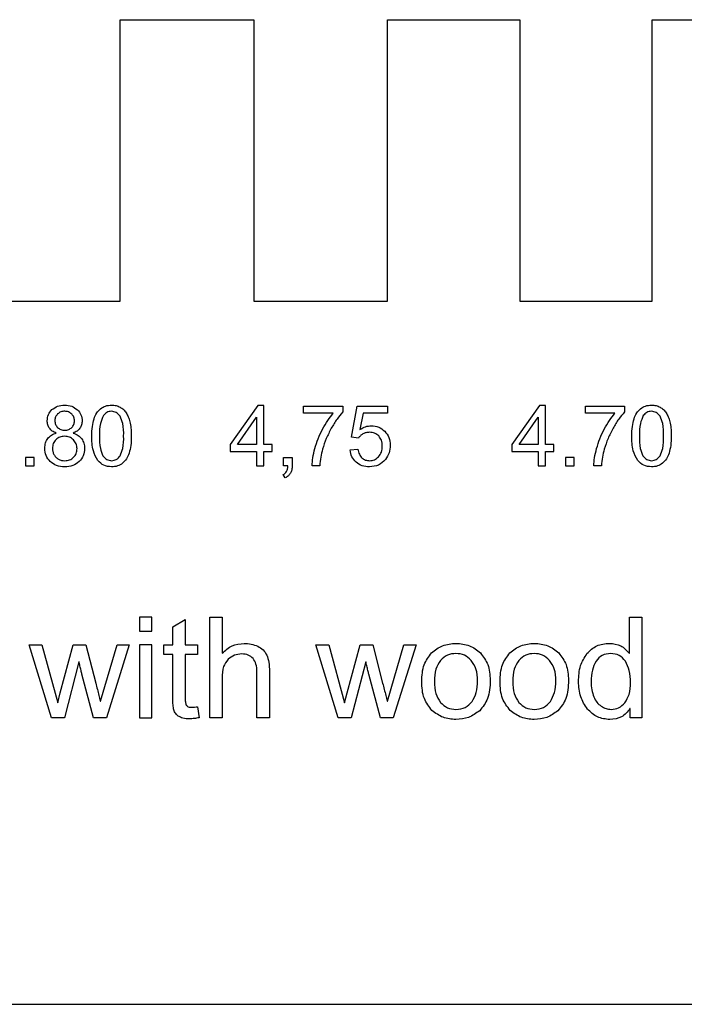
# Model space of a CAD drawing. Header units: millimetres. Extents: x -50.1 to 43.6, y -10 to 25.
# Tile 3 of 4: x -2.7 to 20.9, y -10 to 25. Entities that reach past the tile are written whole.
import ezdxf

# ---------------------------------------------------------------- set-up
doc = ezdxf.new("R2010")
doc.units = ezdxf.units.MM
doc.layers.get('0').update_dxf_attribs({"linetype": 'CONTINUOUS'})

msp = doc.modelspace()

# ---------------------------------------------------------------- linework, layer by layer
for p, q in [((0.868, 15), (0.868, 25)), ((0.868, 25), (5.618, 25)), ((5.618, 25), (5.618, 15)), ((10.368, 15), (10.368, 25)), ((10.368, 25), (15.068, 25)), ((15.068, 25), (15.068, 15)), ((19.768, 15), (19.768, 25)), ((19.768, 25), (24.418, 25)), ((-3.932, 15), (0.868, 15)), ((5.618, 15), (10.368, 15)), ((15.068, 15), (19.768, 15)), ((7.39, 11.008), (7.39, 11.261)), ((7.39, 11.261), (8.781, 11.261)), ((8.781, 11.261), (8.781, 11.056)), ((9.088, 10.157), (9.296, 11.26)), ((9.296, 11.26), (10.364, 11.26)), ((10.364, 11.26), (10.364, 11.008)), ((17.397, 11.008), (17.397, 11.261)), ((17.397, 11.261), (18.787, 11.261)), ((18.787, 11.261), (18.787, 11.056)), ((8.442, 11.008), (7.39, 11.008)), ((9.507, 11.008), (9.391, 10.431)), ((10.364, 11.008), (9.507, 11.008)), ((18.449, 11.008), (17.397, 11.008)), ((9.336, 10.125), (9.088, 10.157)), ((9.041, 9.704), (9.318, 9.728)), ((6.681, 9.142), (6.681, 9.442)), ((6.681, 9.442), (6.982, 9.442)), ((6.831, 9.142), (6.681, 9.142)), ((6.982, 9.442), (6.982, 9.142)), ((7.962, 9.142), (7.691, 9.142)), ((17.968, 9.142), (17.697, 9.142)), ((6.737, 8.717), (6.664, 8.83)), ((2.74, 3.417), (3.179, 3.683)), ((3.179, 3.683), (3.179, 2.773)), ((4.058, 0.182), (4.058, 3.761)), ((4.058, 3.761), (4.497, 3.761)), ((4.497, 3.761), (4.497, 2.477)), ((18.963, 2.477), (18.963, 3.761)), ((18.963, 3.761), (19.402, 3.761)), ((19.402, 3.761), (19.402, 0.182)), ((2.74, 2.773), (2.74, 3.417)), ((-1.567, 0.182), (-2.363, 2.773)), ((-2.363, 2.773), (-1.906, 2.773)), ((-1.906, 2.773), (-1.343, 0.722)), ((-1.255, 1.071), (-0.793, 2.773)), ((-0.793, 2.773), (-0.342, 2.773)), ((-0.342, 2.773), (0.008, 1.415)), ((0.178, 0.778), (0.767, 2.773)), ((1.197, 2.773), (0.384, 0.182)), ((0.767, 2.773), (1.197, 2.773)), ((2.42, 2.433), (2.42, 2.773)), ((2.42, 2.773), (2.74, 2.773)), ((3.179, 2.773), (3.618, 2.773)), ((3.618, 2.773), (3.618, 2.433)), ((8.621, 0.182), (7.825, 2.773)), ((7.825, 2.773), (8.281, 2.773)), ((8.281, 2.773), (8.845, 0.722)), ((8.933, 1.071), (9.395, 2.773)), ((9.395, 2.773), (9.846, 2.773)), ((9.846, 2.773), (10.196, 1.415)), ((10.366, 0.778), (10.955, 2.773)), ((11.385, 2.773), (10.572, 0.182)), ((10.955, 2.773), (11.385, 2.773)), ((18.953, 2.477), (18.963, 2.477)), ((-0.593, 2.177), (-1.108, 0.182)), ((-0.583, 2.177), (-0.593, 2.177)), ((2.74, 2.433), (2.42, 2.433)), ((2.74, 0.942), (2.74, 2.433)), ((3.618, 2.433), (3.179, 2.433)), ((3.179, 2.433), (3.179, 0.917)), ((9.595, 2.177), (9.08, 0.182)), ((9.605, 2.177), (9.595, 2.177)), ((5.733, 0.182), (5.733, 1.818)), ((6.175, 1.823), (6.175, 0.182)), ((-0.073, 0.182), (-0.483, 1.738)), ((4.497, 1.598), (4.497, 0.182)), ((10.115, 0.182), (9.705, 1.738)), ((-1.343, 0.722), (-1.255, 1.071)), ((8.845, 0.722), (8.933, 1.071)), ((0.169, 0.778), (0.178, 0.778)), ((10.357, 0.778), (10.366, 0.778)), ((3.618, 0.578), (3.679, 0.187)), ((18.992, 0.512), (18.982, 0.512)), ((18.992, 0.182), (18.992, 0.512)), ((-1.108, 0.182), (-1.567, 0.182)), ((0.384, 0.182), (-0.073, 0.182)), ((4.497, 0.182), (4.058, 0.182)), ((6.175, 0.182), (5.733, 0.182)), ((9.08, 0.182), (8.621, 0.182)), ((10.572, 0.182), (10.115, 0.182)), ((19.402, 0.182), (18.992, 0.182)), ((-50, -10), (43.604, -10)), ((-50, -10), (43.604, -10))]:
    msp.add_line(p, q)
for points in [[(5.716, 9.656), (5.716, 9.142), (5.98, 9.142), (5.98, 9.656), (6.27, 9.656), (6.27, 9.898), (5.98, 9.898), (5.98, 11.289), (5.764, 11.289), (4.784, 9.898), (4.784, 9.656)], [(15.722, 9.656), (15.722, 9.142), (15.986, 9.142), (15.986, 9.656), (16.276, 9.656), (16.276, 9.898), (15.986, 9.898), (15.986, 11.289), (15.771, 11.289), (14.791, 9.898), (14.791, 9.656)], [(5.716, 10.866), (5.716, 9.898), (5.044, 9.898)], [(15.722, 10.866), (15.722, 9.898), (15.05, 9.898)], [(-2.486, 9.442), (-2.486, 9.142), (-2.185, 9.142), (-2.185, 9.442)], [(16.694, 9.442), (16.694, 9.142), (16.994, 9.142), (16.994, 9.442)], [(1.558, 3.263), (1.997, 3.263), (1.997, 3.761), (1.558, 3.761)], [(1.558, 0.182), (1.997, 0.182), (1.997, 2.773), (1.558, 2.773)]]:
    msp.add_lwpolyline(points, close=True)
for points, knots in [([(-1.548, 11.138), (-1.485, 11.185), (-1.352, 11.283), (-1.187, 11.293), (-1.1, 11.298)], [0, 0, 0, 0, 0.02299349, 0.04850286, 0.04850286, 0.04850286, 0.04850286]), ([(-1.1, 11.298), (-1.012, 11.293), (-0.845, 11.282), (-0.711, 11.182), (-0.647, 11.134)], [0, 0, 0, 0, 0.025708, 0.0490922, 0.0490922, 0.0490922, 0.0490922]), ([(0.179, 11.172), (0.236, 11.209), (0.354, 11.286), (0.495, 11.294), (0.569, 11.298)], [0, 0, 0, 0, 0.01989221, 0.04158214, 0.04158214, 0.04158214, 0.04158214]), ([(0.569, 11.298), (0.624, 11.296), (0.729, 11.291), (0.826, 11.248), (0.872, 11.228)], [0, 0, 0, 0, 0.01631791, 0.03137096, 0.03137096, 0.03137096, 0.03137096]), ([(0.872, 11.228), (0.914, 11.202), (0.999, 11.149), (1.057, 11.068), (1.087, 11.027)], [0, 0, 0, 0, 0.01460195, 0.02968589, 0.02968589, 0.02968589, 0.02968589]), ([(19.358, 11.172), (19.415, 11.209), (19.533, 11.286), (19.674, 11.294), (19.748, 11.298)], [0, 0, 0, 0, 0.01989263, 0.04158209, 0.04158209, 0.04158209, 0.04158209]), ([(19.748, 11.298), (19.803, 11.296), (19.908, 11.291), (20.005, 11.248), (20.051, 11.228)], [0, 0, 0, 0, 0.01631791, 0.03137096, 0.03137096, 0.03137096, 0.03137096]), ([(20.051, 11.228), (20.093, 11.202), (20.178, 11.149), (20.237, 11.068), (20.266, 11.027)], [0, 0, 0, 0, 0.01460195, 0.02968589, 0.02968589, 0.02968589, 0.02968589]), ([(-1.717, 10.744), (-1.71, 10.819), (-1.696, 10.969), (-1.597, 11.082), (-1.548, 11.138)], [0, 0, 0, 0, 0.02197711, 0.04383331, 0.04383331, 0.04383331, 0.04383331]), ([(-1.347, 10.985), (-1.376, 10.951), (-1.434, 10.884), (-1.443, 10.797), (-1.447, 10.753)], [0, 0, 0, 0, 0.01298449, 0.02575404, 0.02575404, 0.02575404, 0.02575404]), ([(-1.097, 11.081), (-1.145, 11.078), (-1.238, 11.071), (-1.311, 11.013), (-1.347, 10.985)], [0, 0, 0, 0, 0.01401631, 0.0273946, 0.0273946, 0.0273946, 0.0273946]), ([(-0.848, 10.982), (-0.884, 11.011), (-0.956, 11.07), (-1.049, 11.077), (-1.097, 11.081)], [0, 0, 0, 0, 0.01346808, 0.02738882, 0.02738882, 0.02738882, 0.02738882]), ([(-0.747, 10.739), (-0.751, 10.785), (-0.759, 10.877), (-0.818, 10.947), (-0.848, 10.982)], [0, 0, 0, 0, 0.01356745, 0.02691511, 0.02691511, 0.02691511, 0.02691511]), ([(-0.647, 11.134), (-0.597, 11.077), (-0.497, 10.963), (-0.483, 10.812), (-0.476, 10.737)], [0, 0, 0, 0, 0.02216235, 0.0442255, 0.0442255, 0.0442255, 0.0442255]), ([(-0.054, 10.813), (-0.026, 10.885), (0.027, 11.021), (0.13, 11.124), (0.179, 11.172)], [0, 0, 0, 0, 0.02281861, 0.04320995, 0.04320995, 0.04320995, 0.04320995]), ([(0.276, 10.926), (0.236, 10.834), (0.138, 10.604), (0.139, 10.352), (0.139, 10.201)], [0, 0, 0, 0, 0.02975148, 0.07444927, 0.07444927, 0.07444927, 0.07444927]), ([(0.566, 11.08), (0.508, 11.073), (0.391, 11.06), (0.315, 10.971), (0.276, 10.926)], [0, 0, 0, 0, 0.01677963, 0.03391477, 0.03391477, 0.03391477, 0.03391477]), ([(0.873, 10.905), (0.831, 10.956), (0.75, 11.054), (0.625, 11.071), (0.566, 11.08)], [0, 0, 0, 0, 0.01904082, 0.03651172, 0.03651172, 0.03651172, 0.03651172]), ([(0.998, 10.201), (0.999, 10.35), (1.002, 10.595), (0.909, 10.819), (0.873, 10.905)], [0, 0, 0, 0, 0.04423806, 0.07217557, 0.07217557, 0.07217557, 0.07217557]), ([(1.087, 11.027), (1.114, 10.98), (1.172, 10.879), (1.204, 10.767), (1.22, 10.708)], [0, 0, 0, 0, 0.01636381, 0.03471923, 0.03471923, 0.03471923, 0.03471923]), ([(8.063, 10.446), (8.121, 10.55), (8.232, 10.748), (8.375, 10.925), (8.442, 11.008)], [0, 0, 0, 0, 0.0358551, 0.06795865, 0.06795865, 0.06795865, 0.06795865]), ([(8.781, 11.056), (8.71, 10.973), (8.556, 10.793), (8.438, 10.587), (8.373, 10.476)], [0, 0, 0, 0, 0.03261116, 0.07100271, 0.07100271, 0.07100271, 0.07100271]), ([(18.069, 10.446), (18.128, 10.55), (18.238, 10.748), (18.381, 10.925), (18.449, 11.008)], [0, 0, 0, 0, 0.0358551, 0.06795865, 0.06795865, 0.06795865, 0.06795865]), ([(18.787, 11.056), (18.716, 10.973), (18.563, 10.793), (18.444, 10.587), (18.38, 10.476)], [0, 0, 0, 0, 0.03261146, 0.07100275, 0.07100275, 0.07100275, 0.07100275]), ([(19.125, 10.813), (19.153, 10.885), (19.206, 11.021), (19.309, 11.124), (19.358, 11.172)], [0, 0, 0, 0, 0.02281841, 0.04321007, 0.04321007, 0.04321007, 0.04321007]), ([(19.455, 10.926), (19.416, 10.834), (19.317, 10.604), (19.318, 10.352), (19.319, 10.201)], [0, 0, 0, 0, 0.02975131, 0.07444914, 0.07444914, 0.07444914, 0.07444914]), ([(19.745, 11.08), (19.687, 11.073), (19.571, 11.06), (19.494, 10.971), (19.455, 10.926)], [0, 0, 0, 0, 0.01677963, 0.03391477, 0.03391477, 0.03391477, 0.03391477]), ([(20.053, 10.905), (20.01, 10.956), (19.93, 11.054), (19.805, 11.071), (19.745, 11.08)], [0, 0, 0, 0, 0.01904047, 0.03651184, 0.03651184, 0.03651184, 0.03651184]), ([(20.177, 10.201), (20.179, 10.35), (20.181, 10.595), (20.088, 10.819), (20.053, 10.905)], [0, 0, 0, 0, 0.04423806, 0.07217557, 0.07217557, 0.07217557, 0.07217557]), ([(20.266, 11.027), (20.294, 10.98), (20.351, 10.879), (20.383, 10.767), (20.4, 10.708)], [0, 0, 0, 0, 0.01636381, 0.03471923, 0.03471923, 0.03471923, 0.03471923]), ([(-1.637, 10.478), (-1.661, 10.518), (-1.708, 10.6), (-1.714, 10.695), (-1.717, 10.744)], [0, 0, 0, 0, 0.01359436, 0.02815794, 0.02815794, 0.02815794, 0.02815794]), ([(-1.447, 10.753), (-1.443, 10.705), (-1.436, 10.612), (-1.377, 10.539), (-1.349, 10.504)], [0, 0, 0, 0, 0.01405857, 0.02734354, 0.02734354, 0.02734354, 0.02734354]), ([(-1.349, 10.504), (-1.313, 10.476), (-1.238, 10.417), (-1.143, 10.411), (-1.094, 10.407)], [0, 0, 0, 0, 0.01340916, 0.02782206, 0.02782206, 0.02782206, 0.02782206]), ([(-1.094, 10.407), (-1.046, 10.411), (-0.953, 10.418), (-0.88, 10.475), (-0.845, 10.503)], [0, 0, 0, 0, 0.01404623, 0.0272107, 0.0272107, 0.0272107, 0.0272107]), ([(-0.845, 10.503), (-0.816, 10.537), (-0.759, 10.605), (-0.751, 10.694), (-0.747, 10.739)], [0, 0, 0, 0, 0.01301187, 0.02609799, 0.02609799, 0.02609799, 0.02609799]), ([(-0.476, 10.737), (-0.479, 10.689), (-0.485, 10.596), (-0.532, 10.516), (-0.555, 10.476)], [0, 0, 0, 0, 0.01412832, 0.02759082, 0.02759082, 0.02759082, 0.02759082]), ([(-0.132, 10.201), (-0.13, 10.316), (-0.127, 10.523), (-0.077, 10.724), (-0.054, 10.813)], [0, 0, 0, 0, 0.03440537, 0.06190876, 0.06190876, 0.06190876, 0.06190876]), ([(1.22, 10.708), (1.235, 10.634), (1.267, 10.467), (1.268, 10.297), (1.269, 10.201)], [0, 0, 0, 0, 0.022342, 0.05100517, 0.05100517, 0.05100517, 0.05100517]), ([(9.391, 10.431), (9.456, 10.47), (9.581, 10.547), (9.726, 10.559), (9.797, 10.566)], [0, 0, 0, 0, 0.0222414, 0.04327683, 0.04327683, 0.04327683, 0.04327683]), ([(9.797, 10.566), (9.887, 10.558), (10.066, 10.542), (10.203, 10.428), (10.272, 10.371)], [0, 0, 0, 0, 0.02638153, 0.05240413, 0.05240413, 0.05240413, 0.05240413]), ([(19.048, 10.201), (19.049, 10.316), (19.052, 10.523), (19.103, 10.724), (19.125, 10.813)], [0, 0, 0, 0, 0.03440537, 0.06190876, 0.06190876, 0.06190876, 0.06190876]), ([(20.4, 10.708), (20.414, 10.634), (20.446, 10.467), (20.447, 10.297), (20.448, 10.201)], [0, 0, 0, 0, 0.022342, 0.05100517, 0.05100517, 0.05100517, 0.05100517]), ([(-1.697, 10.113), (-1.657, 10.157), (-1.573, 10.248), (-1.455, 10.286), (-1.394, 10.306)], [0, 0, 0, 0, 0.01759647, 0.03649909, 0.03649909, 0.03649909, 0.03649909]), ([(-1.394, 10.306), (-1.444, 10.327), (-1.538, 10.366), (-1.606, 10.442), (-1.637, 10.478)], [0, 0, 0, 0, 0.01603406, 0.03009559, 0.03009559, 0.03009559, 0.03009559]), ([(-1.101, 10.192), (-1.16, 10.187), (-1.276, 10.178), (-1.366, 10.105), (-1.41, 10.069)], [0, 0, 0, 0, 0.01730443, 0.03397176, 0.03397176, 0.03397176, 0.03397176]), ([(-0.785, 10.068), (-0.83, 10.104), (-0.923, 10.178), (-1.041, 10.187), (-1.101, 10.192)], [0, 0, 0, 0, 0.0170028, 0.03471028, 0.03471028, 0.03471028, 0.03471028]), ([(-0.555, 10.476), (-0.586, 10.441), (-0.651, 10.366), (-0.743, 10.327), (-0.792, 10.306)], [0, 0, 0, 0, 0.01382826, 0.02952004, 0.02952004, 0.02952004, 0.02952004]), ([(-0.792, 10.306), (-0.731, 10.283), (-0.614, 10.237), (-0.531, 10.143), (-0.492, 10.098)], [0, 0, 0, 0, 0.01932695, 0.03701418, 0.03701418, 0.03701418, 0.03701418]), ([(0.081, 9.328), (0.019, 9.443), (-0.126, 9.714), (-0.129, 10.023), (-0.132, 10.201)], [0, 0, 0, 0, 0.03866379, 0.09100903, 0.09100903, 0.09100903, 0.09100903]), ([(0.139, 10.201), (0.138, 10.052), (0.136, 9.808), (0.227, 9.583), (0.262, 9.496)], [0, 0, 0, 0, 0.04416244, 0.07213261, 0.07213261, 0.07213261, 0.07213261]), ([(0.873, 9.498), (0.909, 9.585), (1.002, 9.808), (0.999, 10.052), (0.998, 10.201)], [0, 0, 0, 0, 0.02797203, 0.07202745, 0.07202745, 0.07202745, 0.07202745]), ([(1.269, 10.201), (1.267, 10.086), (1.264, 9.88), (1.214, 9.679), (1.191, 9.59)], [0, 0, 0, 0, 0.03422256, 0.06176166, 0.06176166, 0.06176166, 0.06176166]), ([(7.79, 9.754), (7.826, 9.873), (7.896, 10.111), (8.007, 10.334), (8.063, 10.446)], [0, 0, 0, 0, 0.03708148, 0.07443979, 0.07443979, 0.07443979, 0.07443979]), ([(8.373, 10.476), (8.31, 10.355), (8.186, 10.116), (8.103, 9.859), (8.063, 9.732)], [0, 0, 0, 0, 0.04078266, 0.08076423, 0.08076423, 0.08076423, 0.08076423]), ([(9.497, 10.274), (9.465, 10.254), (9.402, 10.214), (9.357, 10.154), (9.336, 10.125)], [0, 0, 0, 0, 0.01128144, 0.02215021, 0.02215021, 0.02215021, 0.02215021]), ([(9.727, 10.333), (9.686, 10.331), (9.605, 10.326), (9.532, 10.291), (9.497, 10.274)], [0, 0, 0, 0, 0.01220987, 0.02394075, 0.02394075, 0.02394075, 0.02394075]), ([(10.058, 10.202), (10.011, 10.24), (9.915, 10.319), (9.791, 10.328), (9.727, 10.333)], [0, 0, 0, 0, 0.01755138, 0.03636573, 0.03636573, 0.03636573, 0.03636573]), ([(10.185, 9.846), (10.181, 9.916), (10.174, 10.048), (10.095, 10.153), (10.058, 10.202)], [0, 0, 0, 0, 0.02042824, 0.03856795, 0.03856795, 0.03856795, 0.03856795]), ([(10.272, 10.371), (10.328, 10.3), (10.444, 10.153), (10.458, 9.966), (10.465, 9.87)], [0, 0, 0, 0, 0.02657167, 0.05482041, 0.05482041, 0.05482041, 0.05482041]), ([(17.797, 9.754), (17.832, 9.873), (17.903, 10.111), (18.014, 10.334), (18.069, 10.446)], [0, 0, 0, 0, 0.03708148, 0.07443979, 0.07443979, 0.07443979, 0.07443979]), ([(18.38, 10.476), (18.317, 10.355), (18.192, 10.116), (18.11, 9.859), (18.069, 9.732)], [0, 0, 0, 0, 0.04078266, 0.08076423, 0.08076423, 0.08076423, 0.08076423]), ([(19.26, 9.328), (19.198, 9.443), (19.053, 9.714), (19.05, 10.023), (19.048, 10.201)], [0, 0, 0, 0, 0.03866379, 0.09100903, 0.09100903, 0.09100903, 0.09100903]), ([(19.319, 10.201), (19.317, 10.052), (19.315, 9.808), (19.406, 9.583), (19.442, 9.496)], [0, 0, 0, 0, 0.04416244, 0.07213261, 0.07213261, 0.07213261, 0.07213261]), ([(20.053, 9.498), (20.088, 9.585), (20.181, 9.808), (20.178, 10.052), (20.177, 10.201)], [0, 0, 0, 0, 0.02797203, 0.07202745, 0.07202745, 0.07202745, 0.07202745]), ([(20.448, 10.201), (20.446, 10.086), (20.444, 9.88), (20.393, 9.679), (20.37, 9.59)], [0, 0, 0, 0, 0.03422258, 0.06176159, 0.06176159, 0.06176159, 0.06176159]), ([(-1.803, 9.763), (-1.799, 9.829), (-1.793, 9.954), (-1.728, 10.062), (-1.697, 10.113)], [0, 0, 0, 0, 0.01940606, 0.03706101, 0.03706101, 0.03706101, 0.03706101]), ([(-1.41, 10.069), (-1.446, 10.025), (-1.518, 9.935), (-1.527, 9.82), (-1.532, 9.761)], [0, 0, 0, 0, 0.01657648, 0.03376625, 0.03376625, 0.03376625, 0.03376625]), ([(-0.657, 9.753), (-0.662, 9.813), (-0.672, 9.931), (-0.748, 10.023), (-0.785, 10.068)], [0, 0, 0, 0, 0.01768433, 0.03471823, 0.03471823, 0.03471823, 0.03471823]), ([(-0.492, 10.098), (-0.462, 10.047), (-0.399, 9.942), (-0.392, 9.819), (-0.388, 9.756)], [0, 0, 0, 0, 0.01757304, 0.03628486, 0.03628486, 0.03628486, 0.03628486]), ([(10.053, 9.466), (10.092, 9.519), (10.173, 9.633), (10.181, 9.773), (10.185, 9.846)], [0, 0, 0, 0, 0.01940697, 0.04104616, 0.04104616, 0.04104616, 0.04104616]), ([(10.465, 9.87), (10.459, 9.777), (10.446, 9.594), (10.345, 9.441), (10.295, 9.366)], [0, 0, 0, 0, 0.02750293, 0.05398827, 0.05398827, 0.05398827, 0.05398827]), ([(-1.608, 9.293), (-1.665, 9.36), (-1.78, 9.496), (-1.795, 9.673), (-1.803, 9.763)], [0, 0, 0, 0, 0.02575091, 0.05202415, 0.05202415, 0.05202415, 0.05202415]), ([(-1.532, 9.761), (-1.53, 9.724), (-1.525, 9.648), (-1.495, 9.578), (-1.479, 9.543)], [0, 0, 0, 0, 0.01117425, 0.02260987, 0.02260987, 0.02260987, 0.02260987]), ([(-1.479, 9.543), (-1.459, 9.51), (-1.418, 9.443), (-1.353, 9.401), (-1.32, 9.379)], [0, 0, 0, 0, 0.01152417, 0.02315507, 0.02315507, 0.02315507, 0.02315507]), ([(-0.781, 9.444), (-0.745, 9.488), (-0.671, 9.577), (-0.662, 9.693), (-0.657, 9.753)], [0, 0, 0, 0, 0.0166066, 0.03398309, 0.03398309, 0.03398309, 0.03398309]), ([(-0.388, 9.756), (-0.396, 9.668), (-0.412, 9.493), (-0.526, 9.359), (-0.583, 9.293)], [0, 0, 0, 0, 0.02580558, 0.05134555, 0.05134555, 0.05134555, 0.05134555]), ([(0.262, 9.496), (0.305, 9.446), (0.385, 9.349), (0.51, 9.331), (0.569, 9.322)], [0, 0, 0, 0, 0.01906718, 0.03636128, 0.03636128, 0.03636128, 0.03636128]), ([(0.569, 9.322), (0.628, 9.331), (0.752, 9.349), (0.831, 9.447), (0.873, 9.498)], [0, 0, 0, 0, 0.0172674, 0.0363307, 0.0363307, 0.0363307, 0.0363307]), ([(1.191, 9.59), (1.164, 9.518), (1.111, 9.382), (1.007, 9.28), (0.958, 9.231)], [0, 0, 0, 0, 0.02272119, 0.04321605, 0.04321605, 0.04321605, 0.04321605]), ([(7.691, 9.142), (7.697, 9.235), (7.712, 9.443), (7.763, 9.644), (7.79, 9.754)], [0, 0, 0, 0, 0.02810944, 0.06214275, 0.06214275, 0.06214275, 0.06214275]), ([(8.063, 9.732), (8.039, 9.638), (7.989, 9.444), (7.971, 9.245), (7.962, 9.142)], [0, 0, 0, 0, 0.02896927, 0.05998032, 0.05998032, 0.05998032, 0.05998032]), ([(9.252, 9.269), (9.197, 9.33), (9.084, 9.454), (9.056, 9.619), (9.041, 9.704)], [0, 0, 0, 0, 0.0239654, 0.0492655, 0.0492655, 0.0492655, 0.0492655]), ([(9.318, 9.728), (9.33, 9.666), (9.352, 9.552), (9.426, 9.464), (9.46, 9.423)], [0, 0, 0, 0, 0.01844104, 0.03411144, 0.03411144, 0.03411144, 0.03411144]), ([(9.731, 9.322), (9.792, 9.328), (9.916, 9.34), (10.007, 9.424), (10.053, 9.466)], [0, 0, 0, 0, 0.01794075, 0.0361203, 0.0361203, 0.0361203, 0.0361203]), ([(17.697, 9.142), (17.704, 9.235), (17.718, 9.443), (17.769, 9.644), (17.797, 9.754)], [0, 0, 0, 0, 0.02810944, 0.06214275, 0.06214275, 0.06214275, 0.06214275]), ([(18.069, 9.732), (18.045, 9.638), (17.995, 9.444), (17.977, 9.245), (17.968, 9.142)], [0, 0, 0, 0, 0.02896927, 0.05998032, 0.05998032, 0.05998032, 0.05998032]), ([(19.442, 9.496), (19.484, 9.446), (19.565, 9.349), (19.689, 9.331), (19.748, 9.322)], [0, 0, 0, 0, 0.01906718, 0.03636128, 0.03636128, 0.03636128, 0.03636128]), ([(19.748, 9.322), (19.807, 9.331), (19.931, 9.349), (20.011, 9.447), (20.053, 9.498)], [0, 0, 0, 0, 0.0172674, 0.0363307, 0.0363307, 0.0363307, 0.0363307]), ([(20.37, 9.59), (20.343, 9.518), (20.29, 9.382), (20.187, 9.28), (20.137, 9.231)], [0, 0, 0, 0, 0.02272119, 0.04321605, 0.04321605, 0.04321605, 0.04321605]), ([(-1.095, 9.105), (-1.195, 9.112), (-1.385, 9.124), (-1.536, 9.238), (-1.608, 9.293)], [0, 0, 0, 0, 0.02909145, 0.05567391, 0.05567391, 0.05567391, 0.05567391]), ([(-1.32, 9.379), (-1.284, 9.362), (-1.212, 9.329), (-1.132, 9.324), (-1.093, 9.322)], [0, 0, 0, 0, 0.01175852, 0.02359996, 0.02359996, 0.02359996, 0.02359996]), ([(-0.583, 9.293), (-0.655, 9.238), (-0.806, 9.124), (-0.996, 9.112), (-1.095, 9.105)], [0, 0, 0, 0, 0.02658286, 0.05567384, 0.05567384, 0.05567384, 0.05567384]), ([(-1.093, 9.322), (-1.033, 9.327), (-0.916, 9.335), (-0.825, 9.408), (-0.781, 9.444)], [0, 0, 0, 0, 0.0175144, 0.03418257, 0.03418257, 0.03418257, 0.03418257]), ([(0.569, 9.105), (0.471, 9.114), (0.282, 9.13), (0.147, 9.263), (0.081, 9.328)], [0, 0, 0, 0, 0.02827568, 0.0551507, 0.0551507, 0.0551507, 0.0551507]), ([(0.958, 9.231), (0.902, 9.194), (0.784, 9.117), (0.642, 9.109), (0.569, 9.105)], [0, 0, 0, 0, 0.01982762, 0.04158973, 0.04158973, 0.04158973, 0.04158973]), ([(6.787, 8.938), (6.799, 8.967), (6.826, 9.032), (6.829, 9.102), (6.831, 9.142)], [0, 0, 0, 0, 0.00913919, 0.02096827, 0.02096827, 0.02096827, 0.02096827]), ([(6.982, 9.142), (6.98, 9.091), (6.978, 8.998), (6.94, 8.914), (6.923, 8.875)], [0, 0, 0, 0, 0.01501306, 0.02752866, 0.02752866, 0.02752866, 0.02752866]), ([(9.731, 9.105), (9.64, 9.111), (9.464, 9.121), (9.321, 9.221), (9.252, 9.269)], [0, 0, 0, 0, 0.02693781, 0.05151613, 0.05151613, 0.05151613, 0.05151613]), ([(9.46, 9.423), (9.5, 9.394), (9.581, 9.334), (9.681, 9.326), (9.731, 9.322)], [0, 0, 0, 0, 0.01454632, 0.02944682, 0.02944682, 0.02944682, 0.02944682]), ([(10.295, 9.366), (10.219, 9.29), (10.063, 9.135), (9.843, 9.115), (9.731, 9.105)], [0, 0, 0, 0, 0.03128982, 0.0639181, 0.0639181, 0.0639181, 0.0639181]), ([(19.748, 9.105), (19.651, 9.114), (19.461, 9.13), (19.326, 9.263), (19.26, 9.328)], [0, 0, 0, 0, 0.02827568, 0.0551507, 0.0551507, 0.0551507, 0.0551507]), ([(20.137, 9.231), (20.081, 9.194), (19.963, 9.117), (19.822, 9.109), (19.748, 9.105)], [0, 0, 0, 0, 0.01982762, 0.04158973, 0.04158973, 0.04158973, 0.04158973]), ([(6.664, 8.83), (6.69, 8.843), (6.74, 8.869), (6.771, 8.916), (6.787, 8.938)], [0, 0, 0, 0, 0.00855539, 0.01663117, 0.01663117, 0.01663117, 0.01663117]), ([(6.923, 8.875), (6.9, 8.843), (6.851, 8.774), (6.776, 8.737), (6.737, 8.717)], [0, 0, 0, 0, 0.0118298, 0.02474924, 0.02474924, 0.02474924, 0.02474924]), ([(4.497, 2.477), (4.608, 2.581), (4.828, 2.787), (5.129, 2.816), (5.279, 2.831)], [0, 0, 0, 0, 0.04405542, 0.08792611, 0.08792611, 0.08792611, 0.08792611]), ([(5.279, 2.831), (5.361, 2.827), (5.527, 2.818), (5.682, 2.759), (5.76, 2.729)], [0, 0, 0, 0, 0.02473039, 0.04945535, 0.04945535, 0.04945535, 0.04945535]), ([(11.936, 2.494), (12.061, 2.593), (12.315, 2.792), (12.637, 2.818), (12.801, 2.831)], [0, 0, 0, 0, 0.04652288, 0.09462928, 0.09462928, 0.09462928, 0.09462928]), ([(12.801, 2.831), (12.967, 2.818), (13.292, 2.793), (13.546, 2.589), (13.67, 2.489)], [0, 0, 0, 0, 0.04872869, 0.09534948, 0.09534948, 0.09534948, 0.09534948]), ([(14.717, 2.494), (14.842, 2.593), (15.095, 2.792), (15.418, 2.818), (15.581, 2.831)], [0, 0, 0, 0, 0.04652288, 0.09462928, 0.09462928, 0.09462928, 0.09462928]), ([(15.581, 2.831), (15.747, 2.818), (16.072, 2.793), (16.326, 2.589), (16.45, 2.489)], [0, 0, 0, 0, 0.04872869, 0.09534948, 0.09534948, 0.09534948, 0.09534948]), ([(17.454, 2.467), (17.563, 2.574), (17.784, 2.789), (18.092, 2.817), (18.247, 2.831)], [0, 0, 0, 0, 0.04425996, 0.08967446, 0.08967446, 0.08967446, 0.08967446]), ([(18.247, 2.831), (18.392, 2.818), (18.674, 2.792), (18.861, 2.58), (18.953, 2.477)], [0, 0, 0, 0, 0.0417806, 0.08163586, 0.08163586, 0.08163586, 0.08163586]), ([(5.188, 2.453), (5.101, 2.445), (4.922, 2.428), (4.78, 2.32), (4.707, 2.265)], [0, 0, 0, 0, 0.02588193, 0.0525566, 0.0525566, 0.0525566, 0.0525566]), ([(5.596, 2.294), (5.542, 2.34), (5.425, 2.44), (5.271, 2.448), (5.188, 2.453)], [0, 0, 0, 0, 0.02077581, 0.04484767, 0.04484767, 0.04484767, 0.04484767]), ([(5.76, 2.729), (5.83, 2.691), (5.968, 2.617), (6.044, 2.48), (6.082, 2.414)], [0, 0, 0, 0, 0.02346236, 0.04589417, 0.04589417, 0.04589417, 0.04589417]), ([(11.587, 1.476), (11.595, 1.683), (11.61, 2.059), (11.835, 2.359), (11.936, 2.494)], [0, 0, 0, 0, 0.0602667, 0.109909, 0.109909, 0.109909, 0.109909]), ([(12.801, 2.472), (12.694, 2.462), (12.482, 2.441), (12.328, 2.294), (12.251, 2.221)], [0, 0, 0, 0, 0.0310986, 0.06199722, 0.06199722, 0.06199722, 0.06199722]), ([(13.345, 2.226), (13.268, 2.298), (13.114, 2.441), (12.905, 2.462), (12.801, 2.472)], [0, 0, 0, 0, 0.03077395, 0.06125012, 0.06125012, 0.06125012, 0.06125012]), ([(13.67, 2.489), (13.771, 2.357), (13.988, 2.071), (14.007, 1.711), (14.016, 1.518)], [0, 0, 0, 0, 0.0488724, 0.1053277, 0.1053277, 0.1053277, 0.1053277]), ([(14.368, 1.476), (14.376, 1.683), (14.391, 2.059), (14.615, 2.359), (14.717, 2.494)], [0, 0, 0, 0, 0.0602667, 0.109909, 0.109909, 0.109909, 0.109909]), ([(15.581, 2.472), (15.475, 2.462), (15.263, 2.441), (15.109, 2.294), (15.032, 2.221)], [0, 0, 0, 0, 0.0310986, 0.06199722, 0.06199722, 0.06199722, 0.06199722]), ([(16.126, 2.226), (16.048, 2.298), (15.894, 2.441), (15.685, 2.462), (15.581, 2.472)], [0, 0, 0, 0, 0.03077395, 0.06125012, 0.06125012, 0.06125012, 0.06125012]), ([(16.45, 2.489), (16.551, 2.357), (16.769, 2.071), (16.787, 1.711), (16.797, 1.518)], [0, 0, 0, 0, 0.0488724, 0.1053277, 0.1053277, 0.1053277, 0.1053277]), ([(17.154, 1.476), (17.162, 1.669), (17.177, 2.026), (17.366, 2.328), (17.454, 2.467)], [0, 0, 0, 0, 0.056652, 0.1051654, 0.1051654, 0.1051654, 0.1051654]), ([(18.294, 2.472), (18.187, 2.462), (17.977, 2.44), (17.842, 2.277), (17.776, 2.196)], [0, 0, 0, 0, 0.03081115, 0.06081519, 0.06081519, 0.06081519, 0.06081519]), ([(18.819, 2.192), (18.751, 2.274), (18.614, 2.438), (18.401, 2.461), (18.294, 2.472)], [0, 0, 0, 0, 0.0306546, 0.06167163, 0.06167163, 0.06167163, 0.06167163]), ([(-0.534, 1.947), (-0.547, 2.001), (-0.566, 2.078), (-0.579, 2.155), (-0.583, 2.177)], [0, 0, 0, 0, 0.01664325, 0.02346719, 0.02346719, 0.02346719, 0.02346719]), ([(4.707, 2.265), (4.646, 2.181), (4.503, 1.985), (4.499, 1.739), (4.497, 1.598)], [0, 0, 0, 0, 0.03034552, 0.07139297, 0.07139297, 0.07139297, 0.07139297]), ([(5.733, 1.818), (5.73, 1.913), (5.725, 2.085), (5.636, 2.23), (5.596, 2.294)], [0, 0, 0, 0, 0.02798054, 0.05031049, 0.05031049, 0.05031049, 0.05031049]), ([(6.082, 2.414), (6.109, 2.33), (6.17, 2.138), (6.173, 1.936), (6.175, 1.823)], [0, 0, 0, 0, 0.02632675, 0.06009789, 0.06009789, 0.06009789, 0.06009789]), ([(9.654, 1.947), (9.641, 2.001), (9.622, 2.078), (9.609, 2.155), (9.605, 2.177)], [0, 0, 0, 0, 0.01664325, 0.02346719, 0.02346719, 0.02346719, 0.02346719]), ([(12.251, 2.221), (12.189, 2.12), (12.048, 1.893), (12.041, 1.625), (12.036, 1.476)], [0, 0, 0, 0, 0.034997, 0.07872412, 0.07872412, 0.07872412, 0.07872412]), ([(13.567, 1.493), (13.562, 1.64), (13.554, 1.905), (13.41, 2.127), (13.345, 2.226)], [0, 0, 0, 0, 0.04296307, 0.07784043, 0.07784043, 0.07784043, 0.07784043]), ([(15.032, 2.221), (14.97, 2.12), (14.829, 1.893), (14.821, 1.625), (14.817, 1.476)], [0, 0, 0, 0, 0.034997, 0.07872412, 0.07872412, 0.07872412, 0.07872412]), ([(16.348, 1.493), (16.343, 1.64), (16.335, 1.905), (16.19, 2.127), (16.126, 2.226)], [0, 0, 0, 0, 0.04296307, 0.07784043, 0.07784043, 0.07784043, 0.07784043]), ([(17.776, 2.196), (17.726, 2.093), (17.615, 1.866), (17.607, 1.613), (17.603, 1.476)], [0, 0, 0, 0, 0.03424121, 0.07481752, 0.07481752, 0.07481752, 0.07481752]), ([(19.002, 1.437), (18.997, 1.582), (18.989, 1.847), (18.872, 2.084), (18.819, 2.192)], [0, 0, 0, 0, 0.04278708, 0.07843632, 0.07843632, 0.07843632, 0.07843632]), ([(-0.483, 1.738), (-0.488, 1.755), (-0.507, 1.825), (-0.523, 1.895), (-0.534, 1.947)], [0, 0, 0, 0, 0.0054335, 0.02161472, 0.02161472, 0.02161472, 0.02161472]), ([(9.705, 1.738), (9.7, 1.755), (9.681, 1.825), (9.665, 1.895), (9.654, 1.947)], [0, 0, 0, 0, 0.0054335, 0.02161472, 0.02161472, 0.02161472, 0.02161472]), ([(0.008, 1.415), (0.046, 1.269), (0.102, 1.057), (0.153, 0.844), (0.169, 0.778)], [0, 0, 0, 0, 0.0454471, 0.06572814, 0.06572814, 0.06572814, 0.06572814]), ([(10.196, 1.415), (10.234, 1.269), (10.29, 1.057), (10.341, 0.844), (10.357, 0.778)], [0, 0, 0, 0, 0.0454471, 0.06572814, 0.06572814, 0.06572814, 0.06572814]), ([(11.948, 0.446), (11.843, 0.58), (11.609, 0.881), (11.595, 1.264), (11.587, 1.476)], [0, 0, 0, 0, 0.0499773, 0.1116773, 0.1116773, 0.1116773, 0.1116773]), ([(12.036, 1.476), (12.041, 1.328), (12.049, 1.059), (12.19, 0.833), (12.254, 0.732)], [0, 0, 0, 0, 0.04361354, 0.07880336, 0.07880336, 0.07880336, 0.07880336]), ([(13.372, 0.761), (13.429, 0.866), (13.552, 1.094), (13.562, 1.354), (13.567, 1.493)], [0, 0, 0, 0, 0.03539955, 0.07670479, 0.07670479, 0.07670479, 0.07670479]), ([(14.016, 1.518), (14.01, 1.291), (13.999, 0.888), (13.751, 0.574), (13.643, 0.436)], [0, 0, 0, 0, 0.0659115, 0.1171552, 0.1171552, 0.1171552, 0.1171552]), ([(14.729, 0.446), (14.624, 0.58), (14.389, 0.881), (14.376, 1.264), (14.368, 1.476)], [0, 0, 0, 0, 0.0499773, 0.1116773, 0.1116773, 0.1116773, 0.1116773]), ([(14.817, 1.476), (14.822, 1.328), (14.83, 1.059), (14.971, 0.833), (15.034, 0.732)], [0, 0, 0, 0, 0.04361354, 0.07880336, 0.07880336, 0.07880336, 0.07880336]), ([(16.153, 0.761), (16.209, 0.866), (16.333, 1.094), (16.343, 1.354), (16.348, 1.493)], [0, 0, 0, 0, 0.03539955, 0.07670479, 0.07670479, 0.07670479, 0.07670479]), ([(16.797, 1.518), (16.791, 1.291), (16.78, 0.888), (16.532, 0.574), (16.424, 0.436)], [0, 0, 0, 0, 0.0659115, 0.1171552, 0.1171552, 0.1171552, 0.1171552]), ([(17.471, 0.497), (17.378, 0.638), (17.183, 0.934), (17.164, 1.289), (17.154, 1.476)], [0, 0, 0, 0, 0.0494957, 0.1045747, 0.1045747, 0.1045747, 0.1045747]), ([(17.603, 1.476), (17.605, 1.376), (17.61, 1.189), (17.669, 1.012), (17.696, 0.929)], [0, 0, 0, 0, 0.02987532, 0.05573147, 0.05573147, 0.05573147, 0.05573147]), ([(18.802, 0.719), (18.86, 0.816), (18.992, 1.036), (18.998, 1.293), (19.002, 1.437)], [0, 0, 0, 0, 0.03335559, 0.07564498, 0.07564498, 0.07564498, 0.07564498]), ([(2.769, 0.507), (2.76, 0.569), (2.741, 0.713), (2.74, 0.859), (2.74, 0.942)], [0, 0, 0, 0, 0.01880556, 0.04359666, 0.04359666, 0.04359666, 0.04359666]), ([(3.179, 0.917), (3.179, 0.861), (3.179, 0.766), (3.207, 0.676), (3.218, 0.639)], [0, 0, 0, 0, 0.01675212, 0.02824036, 0.02824036, 0.02824036, 0.02824036]), ([(12.254, 0.732), (12.331, 0.659), (12.485, 0.514), (12.696, 0.493), (12.801, 0.483)], [0, 0, 0, 0, 0.03093296, 0.06160081, 0.06160081, 0.06160081, 0.06160081]), ([(12.801, 0.483), (12.917, 0.493), (13.144, 0.512), (13.297, 0.68), (13.372, 0.761)], [0, 0, 0, 0, 0.03380488, 0.06564863, 0.06564863, 0.06564863, 0.06564863]), ([(15.034, 0.732), (15.112, 0.659), (15.266, 0.514), (15.477, 0.493), (15.581, 0.483)], [0, 0, 0, 0, 0.03093296, 0.06160081, 0.06160081, 0.06160081, 0.06160081]), ([(15.581, 0.483), (15.698, 0.493), (15.925, 0.512), (16.078, 0.68), (16.153, 0.761)], [0, 0, 0, 0, 0.03380488, 0.06564863, 0.06564863, 0.06564863, 0.06564863]), ([(17.696, 0.929), (17.729, 0.861), (17.793, 0.73), (17.905, 0.639), (17.959, 0.595)], [0, 0, 0, 0, 0.02253818, 0.04305153, 0.04305153, 0.04305153, 0.04305153]), ([(18.313, 0.483), (18.406, 0.493), (18.596, 0.515), (18.732, 0.65), (18.802, 0.719)], [0, 0, 0, 0, 0.02726195, 0.05570571, 0.05570571, 0.05570571, 0.05570571]), ([(2.93, 0.248), (2.89, 0.284), (2.812, 0.355), (2.783, 0.457), (2.769, 0.507)], [0, 0, 0, 0, 0.01572482, 0.031027, 0.031027, 0.031027, 0.031027]), ([(3.218, 0.639), (3.241, 0.616), (3.295, 0.559), (3.376, 0.559), (3.423, 0.558)], [0, 0, 0, 0, 0.0094012, 0.02285845, 0.02285845, 0.02285845, 0.02285845]), ([(3.423, 0.558), (3.455, 0.559), (3.521, 0.561), (3.586, 0.572), (3.618, 0.578)], [0, 0, 0, 0, 0.00965591, 0.01965152, 0.01965152, 0.01965152, 0.01965152]), ([(12.801, 0.121), (12.643, 0.135), (12.327, 0.161), (12.075, 0.351), (11.948, 0.446)], [0, 0, 0, 0, 0.04655066, 0.09284196, 0.09284196, 0.09284196, 0.09284196]), ([(13.643, 0.436), (13.515, 0.344), (13.263, 0.163), (12.954, 0.135), (12.801, 0.121)], [0, 0, 0, 0, 0.04622461, 0.0914105, 0.0914105, 0.0914105, 0.0914105]), ([(15.581, 0.121), (15.423, 0.135), (15.108, 0.161), (14.855, 0.351), (14.729, 0.446)], [0, 0, 0, 0, 0.04655066, 0.09284196, 0.09284196, 0.09284196, 0.09284196]), ([(16.424, 0.436), (16.296, 0.344), (16.044, 0.163), (15.734, 0.135), (15.581, 0.121)], [0, 0, 0, 0, 0.04622461, 0.0914105, 0.0914105, 0.0914105, 0.0914105]), ([(18.267, 0.121), (18.114, 0.138), (17.805, 0.171), (17.583, 0.388), (17.471, 0.497)], [0, 0, 0, 0, 0.04470058, 0.09034198, 0.09034198, 0.09034198, 0.09034198]), ([(17.959, 0.595), (18.015, 0.562), (18.125, 0.498), (18.251, 0.488), (18.313, 0.483)], [0, 0, 0, 0, 0.01921716, 0.03756074, 0.03756074, 0.03756074, 0.03756074]), ([(18.982, 0.512), (18.892, 0.398), (18.709, 0.167), (18.416, 0.137), (18.267, 0.121)], [0, 0, 0, 0, 0.04173524, 0.08466969, 0.08466969, 0.08466969, 0.08466969]), ([(3.35, 0.148), (3.265, 0.149), (3.117, 0.151), (2.986, 0.219), (2.93, 0.248)], [0, 0, 0, 0, 0.02502776, 0.04369385, 0.04369385, 0.04369385, 0.04369385]), ([(3.679, 0.187), (3.62, 0.176), (3.511, 0.155), (3.4, 0.15), (3.35, 0.148)], [0, 0, 0, 0, 0.01824216, 0.03322763, 0.03322763, 0.03322763, 0.03322763])]:
    msp.add_open_spline(points, degree=3, knots=knots)

doc.saveas('drawing.dxf')
